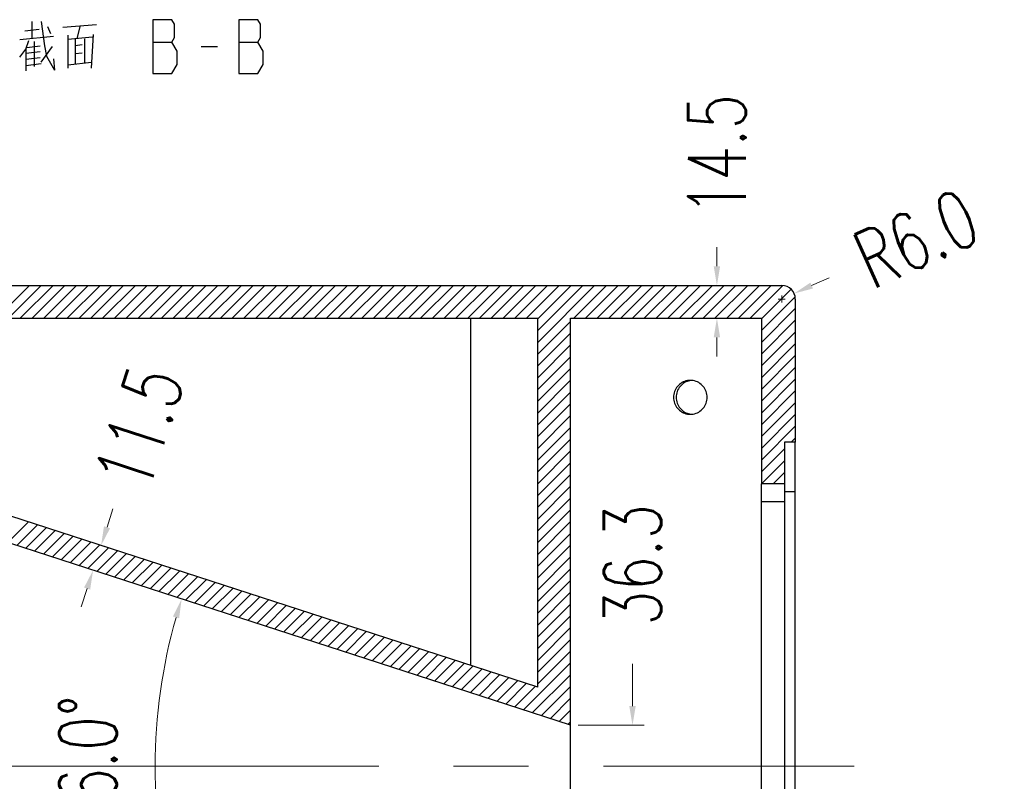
# Model space of a CAD drawing. Header units: inches. Extents: x 9801 to 15852, y -1049 to 3517.
# Tile 11 of 24: x 13122 to 13558, y 1704 to 2041. Entities that reach past the tile are written whole.
import ezdxf

# ---------------------------------------------------------------- set-up
doc = ezdxf.new("R2010")
doc.units = ezdxf.units.IN
doc.header["$LTSCALE"] = 17
doc.header["$MEASUREMENT"] = 0
doc.header["$PDMODE"] = 3
doc.header["$PDSIZE"] = 0.3125
doc.linetypes.add('CENTER', pattern=[0.6, 0.375, -0.075, 0.075, -0.075])
doc.layers.get('0').update_dxf_attribs({"linetype": 'CONTINUOUS'})
doc.layers.get('Defpoints').update_dxf_attribs({"linetype": 'CONTINUOUS'})
for name, color, linetype in [('3_ALL_AXES', 7, 'CONTINUOUS'), ('4402_DXF_TEXT', 7, 'CONTINUOUS'), ('5标注', 1, 'CONTINUOUS'), ('7_ALL_FEATURES', 7, 'CONTINUOUS')]:
    doc.layers.add(name, color=color, linetype=linetype)
doc.layers.add('center', color=1, linetype='CENTER', lineweight=5)
doc.styles.add('TXT', font='txt.shx', dxfattribs={"width": 0.7, "bigfont": 'INTECAD.SHX'})
doc.dimstyles.new('标准样式', dxfattribs={"dimscale": 17, "dimtxt": 1.5, "dimasz": 0.5, "dimexe": 0.3, "dimexo": 0.2, "dimgap": 1, "dimtad": 0, "dimdec": 1, "dimzin": 1, "dimdsep": 46, "dimtxsty": 'TXT', "dimcen": 0.09, "dimclrd": 5, "dimclre": 252, "dimadec": 1, "dimazin": 0, "dimtfac": 1, "dimtdec": 1, "dimtofl": 0, "dimtmove": 0, "dimatfit": 3, "dimfxl": 0, "dimtzin": 0, "dimlwd": 13, "dimlwe": 13, "dimarcsym": 0})
doc.dimstyles.new('标准样式$2', dxfattribs={"dimscale": 17, "dimtxt": 1.5, "dimasz": 0.5, "dimexe": 0.3, "dimexo": 0.1, "dimgap": 1, "dimtad": 1, "dimdec": 1, "dimzin": 1, "dimdsep": 46, "dimtxsty": 'TXT', "dimcen": 0.09, "dimclrd": 4, "dimclre": 4, "dimadec": 1, "dimazin": 0, "dimtfac": 1, "dimtdec": 1, "dimtofl": 0, "dimtmove": 0, "dimatfit": 3, "dimfxl": 0, "dimtzin": 0, "dimlwd": 13, "dimlwe": 13, "dimarcsym": 0})
doc.dimstyles.new('标准样式$4', dxfattribs={"dimscale": 17, "dimtxt": 1.5, "dimasz": 0.5, "dimexe": 0.3, "dimexo": 0.1, "dimgap": 1, "dimtad": 0, "dimdec": 1, "dimzin": 1, "dimdsep": 46, "dimtxsty": 'TXT', "dimcen": 0.09, "dimclrd": 4, "dimclre": 4, "dimadec": 1, "dimazin": 0, "dimtfac": 1, "dimtdec": 1, "dimtofl": 0, "dimtmove": 0, "dimatfit": 3, "dimfxl": 0, "dimtzin": 0, "dimlwd": 13, "dimlwe": 13, "dimarcsym": 0})

# ---------------------------------------------------------------- blocks, each defined once
blk = doc.blocks.new('*D20')
at = {"layer": '5标注', "color": 5, "lineweight": 13}
for p, q in [((13161.05, 1816.27), (13163.68, 1824.36)), ((13152.25, 1789.17), (13149.63, 1781.08))]:
    blk.add_line(p, q, dxfattribs=at)
at = {"layer": '5标注', "color": 252, "lineweight": 13}
for p, q in [((13157.89, 1808.36), (13163.28, 1806.61)), ((13154.34, 1797.43), (13159.73, 1795.68))]:
    blk.add_line(p, q, dxfattribs=at)
at = {"layer": '5标注', "color": 5}
for points in [[(13159.71, 1816.71), (13162.4, 1815.84), (13158.43, 1808.19)], [(13150.91, 1789.6), (13153.6, 1788.73), (13154.88, 1797.25)]]:
    blk.add_solid(points, dxfattribs=at)
at = {"layer": 'Defpoints', "color": 0}
for p in [(13154.65, 1809.41), (13158.43, 1808.19), (13151.1, 1798.48)]:
    blk.add_point(p, dxfattribs=at)
at = {"layer": '5标注', "color": 0, "insert": (13175.36, 1860.33), "char_height": 25.5, "attachment_point": 5, "rotation": 72.0146, "style": 'TXT'}
blk.add_mtext('11.5', dxfattribs=at)
blk = doc.blocks.new('*D16')
at = {"layer": '5标注', "color": 5, "lineweight": 13}
for p, q in [((13431.02, 1931.78), (13431.02, 1940.28)), ((13431.02, 1900.28), (13431.02, 1891.78))]:
    blk.add_line(p, q, dxfattribs=at)
at = {"layer": '5标注', "color": 252, "lineweight": 13}
for p, q in [((13431.96, 1923.28), (13425.92, 1923.28)), ((13431.96, 1908.78), (13425.92, 1908.78))]:
    blk.add_line(p, q, dxfattribs=at)
at = {"layer": '5标注', "color": 5}
for points in [[(13429.6, 1931.78), (13432.43, 1931.78), (13431.02, 1923.28)], [(13429.6, 1900.28), (13432.43, 1900.28), (13431.02, 1908.78)]]:
    blk.add_solid(points, dxfattribs=at)
at = {"layer": 'Defpoints', "color": 0}
for p in [(13431.02, 1923.28), (13435.36, 1923.28), (13435.36, 1908.78)]:
    blk.add_point(p, dxfattribs=at)
at = {"layer": '5标注', "color": 0, "insert": (13431.02, 1981.08), "char_height": 25.5, "attachment_point": 5, "rotation": 90, "style": 'TXT'}
blk.add_mtext('14.5', dxfattribs=at)
blk = doc.blocks.new('*D29')
at = {"layer": '5标注', "color": 4, "lineweight": 13}
for p, q in [((13480.7, 1926.71), (13472.94, 1923.22)), ((13459.72, 1915.75), (13459.72, 1918.81)), ((13458.19, 1917.28), (13461.25, 1917.28))]:
    blk.add_line(p, q, dxfattribs=at)
at = {"layer": '5标注', "color": 4}
blk.add_solid([(13472.36, 1924.52), (13473.53, 1921.93), (13465.19, 1919.74)], dxfattribs=at)
at = {"layer": 'Defpoints', "color": 0}
for p in [(13465.19, 1919.74), (13459.72, 1917.28)]:
    blk.add_point(p, dxfattribs=at)
at = {"layer": '5标注', "color": 0, "insert": (13519.27, 1944.05), "char_height": 25.5, "attachment_point": 5, "rotation": 24.2083, "style": 'TXT'}
blk.add_mtext('R6.0', dxfattribs=at)
blk = doc.blocks.new('*D10')
at = {"layer": '5标注', "color": 5, "lineweight": 13}
for p, q in [((13393.65, 1737.14), (13393.65, 1755.84)), ((13393.65, 1683.82), (13393.65, 1675.32))]:
    blk.add_line(p, q, dxfattribs=at)
at = {"layer": '5标注', "color": 252, "lineweight": 13}
for p, q in [((13369.62, 1728.64), (13398.75, 1728.64)), ((13369.62, 1692.32), (13398.75, 1692.32))]:
    blk.add_line(p, q, dxfattribs=at)
at = {"layer": '5标注', "color": 5}
for points in [[(13392.23, 1737.14), (13395.07, 1737.14), (13393.65, 1728.64)], [(13392.23, 1683.82), (13395.07, 1683.82), (13393.65, 1692.32)]]:
    blk.add_solid(points, dxfattribs=at)
at = {"layer": 'Defpoints', "color": 0}
for p in [(13366.22, 1728.64), (13366.22, 1692.32), (13393.65, 1692.32)]:
    blk.add_point(p, dxfattribs=at)
at = {"layer": '5标注', "color": 0, "insert": (13393.65, 1799.62), "char_height": 25.5, "attachment_point": 5, "rotation": 90, "style": 'TXT'}
blk.add_mtext('36.3', dxfattribs=at)
blk = doc.blocks.new('*D73')
at = {"layer": '5标注', "color": 4, "lineweight": 13}
blk.add_arc((13422.17, 1710.48), 239.79, 164.0457, 195.9543, dxfattribs=at)
at = {"layer": '5标注', "color": 4}
for points in [[(13190.26, 1776.8), (13192.97, 1775.98), (13194.09, 1784.52)], [(13192.97, 1644.98), (13190.26, 1644.15), (13194.09, 1636.44)]]:
    blk.add_solid(points, dxfattribs=at)
at = {"layer": 'Defpoints', "color": 0}
for p in [(13021.72, 1840.48), (13183.69, 1735.52), (13366.22, 1728.64), (13366.22, 1692.32), (13021.72, 1580.48)]:
    blk.add_point(p, dxfattribs=at)
at = {"layer": '5标注', "color": 0, "insert": (13152.63, 1710.48), "char_height": 25.5, "attachment_point": 5, "rotation": 90, "style": 'TXT'}
blk.add_mtext('36.0°', dxfattribs=at)

msp = doc.modelspace()

# ---------------------------------------------------------------- linework, layer by layer
at = {"color": 7, "linetype": 'Continuous'}
for p, q in [((12886.88, 1923.28), (13459.72, 1923.28)), ((12886.88, 1923.28), (13459.72, 1923.28)), ((12886.88, 1923.28), (13459.72, 1923.28)), ((13465.72, 1917.28), (13465.72, 1853.98)), ((13465.72, 1917.28), (13465.72, 1853.98)), ((13465.72, 1917.28), (13465.72, 1853.98)), ((12900.62, 1908.78), (13351.72, 1908.78)), ((12900.62, 1908.78), (13351.72, 1908.78)), ((12900.62, 1908.78), (13351.72, 1908.78)), ((13321.98, 1908.78), (13321.98, 1755.09)), ((13351.72, 1745.44), (13351.72, 1908.78)), ((13351.72, 1745.44), (13351.72, 1908.78)), ((13351.72, 1745.44), (13351.72, 1908.78)), ((13366.22, 1908.78), (13450.72, 1908.78)), ((13366.22, 1455.48), (13366.22, 1908.78)), ((13366.22, 1908.78), (13450.72, 1908.78)), ((13366.22, 1728.64), (13366.22, 1908.78)), ((13366.22, 1908.78), (13450.72, 1908.78)), ((13366.22, 1728.64), (13366.22, 1908.78)), ((13450.72, 1908.78), (13450.72, 1835.48)), ((13450.72, 1908.78), (13450.72, 1835.48)), ((13450.72, 1908.78), (13450.72, 1835.48)), ((13465.72, 1853.98), (13460.92, 1853.98)), ((13460.92, 1853.98), (13460.92, 1503.98)), ((13351.72, 1745.44), (13025.73, 1851.27)), ((13351.72, 1745.44), (13025.73, 1851.27)), ((13351.72, 1745.44), (13025.73, 1851.27)), ((13366.22, 1728.64), (13021.72, 1840.48)), ((13366.22, 1728.64), (13021.72, 1840.48)), ((13366.22, 1728.64), (13021.72, 1840.48)), ((13460.72, 1835.48), (13450.72, 1835.48)), ((13460.72, 1835.48), (13450.72, 1835.48)), ((13460.92, 1835.48), (13450.72, 1835.48))]:
    msp.add_line(p, q, dxfattribs=at)
at = {"color": 2}
for p, q in [((13112.22, 1908.78), (13126.72, 1923.28)), ((13117.44, 1908.78), (13131.94, 1923.28)), ((13122.65, 1908.78), (13137.15, 1923.28)), ((13127.86, 1908.78), (13142.36, 1923.28)), ((13133.07, 1908.78), (13147.57, 1923.28)), ((13138.28, 1908.78), (13152.78, 1923.28)), ((13143.49, 1908.78), (13157.99, 1923.28)), ((13148.71, 1908.78), (13163.21, 1923.28)), ((13153.92, 1908.78), (13168.42, 1923.28)), ((13159.13, 1908.78), (13173.63, 1923.28)), ((13164.34, 1908.78), (13178.84, 1923.28)), ((13169.55, 1908.78), (13184.05, 1923.28)), ((13174.77, 1908.78), (13189.27, 1923.28)), ((13179.98, 1908.78), (13194.48, 1923.28)), ((13185.19, 1908.78), (13199.69, 1923.28)), ((13190.4, 1908.78), (13204.9, 1923.28)), ((13195.61, 1908.78), (13210.11, 1923.28)), ((13200.83, 1908.78), (13215.33, 1923.28)), ((13206.04, 1908.78), (13220.54, 1923.28)), ((13211.25, 1908.78), (13225.75, 1923.28)), ((13216.46, 1908.78), (13230.96, 1923.28)), ((13221.67, 1908.78), (13236.17, 1923.28)), ((13226.88, 1908.78), (13241.38, 1923.28)), ((13232.1, 1908.78), (13246.6, 1923.28)), ((13237.31, 1908.78), (13251.81, 1923.28)), ((13242.52, 1908.78), (13257.02, 1923.28)), ((13247.73, 1908.78), (13262.23, 1923.28)), ((13252.94, 1908.78), (13267.44, 1923.28)), ((13258.16, 1908.78), (13272.66, 1923.28)), ((13263.37, 1908.78), (13277.87, 1923.28)), ((13268.58, 1908.78), (13283.08, 1923.28)), ((13273.79, 1908.78), (13288.29, 1923.28)), ((13279, 1908.78), (13293.5, 1923.28)), ((13284.22, 1908.78), (13298.72, 1923.28)), ((13289.43, 1908.78), (13303.93, 1923.28)), ((13294.64, 1908.78), (13309.14, 1923.28)), ((13299.85, 1908.78), (13314.35, 1923.28)), ((13305.06, 1908.78), (13319.56, 1923.28)), ((13310.27, 1908.78), (13324.77, 1923.28)), ((13315.49, 1908.78), (13329.99, 1923.28)), ((13320.7, 1908.78), (13335.2, 1923.28)), ((13325.91, 1908.78), (13340.41, 1923.28)), ((13331.12, 1908.78), (13345.62, 1923.28)), ((13336.33, 1908.78), (13350.83, 1923.28)), ((13341.55, 1908.78), (13356.05, 1923.28)), ((13346.76, 1908.78), (13361.26, 1923.28)), ((13351.72, 1908.53), (13366.47, 1923.28)), ((13351.72, 1903.32), (13371.68, 1923.28)), ((13351.72, 1898.1), (13376.89, 1923.28)), ((13367.61, 1908.78), (13382.11, 1923.28)), ((13372.82, 1908.78), (13387.32, 1923.28)), ((13378.03, 1908.78), (13392.53, 1923.28)), ((13383.24, 1908.78), (13397.74, 1923.28)), ((13388.45, 1908.78), (13402.95, 1923.28)), ((13393.66, 1908.78), (13408.16, 1923.28)), ((13398.88, 1908.78), (13413.38, 1923.28)), ((13404.09, 1908.78), (13418.59, 1923.28)), ((13409.3, 1908.78), (13423.8, 1923.28)), ((13414.51, 1908.78), (13429.01, 1923.28)), ((13419.72, 1908.78), (13434.22, 1923.28)), ((13424.94, 1908.78), (13439.44, 1923.28)), ((13430.15, 1908.78), (13444.65, 1923.28)), ((13435.36, 1908.78), (13449.86, 1923.28)), ((13440.57, 1908.78), (13455.07, 1923.28)), ((13445.78, 1908.78), (13460.26, 1923.25)), ((13450.72, 1908.5), (13463.85, 1921.63)), ((13450.72, 1903.29), (13465.65, 1918.22)), ((13450.72, 1898.08), (13465.72, 1913.08)), ((13351.72, 1892.89), (13366.22, 1907.39)), ((13450.72, 1892.87), (13465.72, 1907.87)), ((13351.72, 1887.68), (13366.22, 1902.18)), ((13450.72, 1887.65), (13465.72, 1902.65)), ((13351.72, 1882.47), (13366.22, 1896.97)), ((13450.72, 1882.44), (13465.72, 1897.44)), ((13351.72, 1877.26), (13366.22, 1891.76)), ((13450.72, 1877.23), (13465.72, 1892.23)), ((13351.72, 1872.04), (13366.22, 1886.54)), ((13450.72, 1872.02), (13465.72, 1887.02)), ((13351.72, 1866.83), (13366.22, 1881.33)), ((13450.72, 1866.81), (13465.72, 1881.81)), ((13351.72, 1861.62), (13366.22, 1876.12)), ((13450.72, 1861.6), (13465.72, 1876.6)), ((13351.72, 1856.41), (13366.22, 1870.91)), ((13450.72, 1856.38), (13465.72, 1871.38)), ((13351.72, 1851.2), (13366.22, 1865.7)), ((13450.72, 1851.17), (13465.72, 1866.17)), ((13450.72, 1845.96), (13465.72, 1860.96)), ((13351.72, 1845.99), (13366.22, 1860.49)), ((13351.72, 1840.77), (13366.22, 1855.27)), ((13463.95, 1853.98), (13465.72, 1855.75)), ((13351.72, 1835.56), (13366.22, 1850.06)), ((13450.72, 1840.75), (13460.92, 1850.95)), ((13351.72, 1830.35), (13366.22, 1844.85)), ((13450.72, 1835.54), (13460.92, 1845.74)), ((13351.72, 1825.14), (13366.22, 1839.64)), ((13455.87, 1835.48), (13460.92, 1840.52)), ((13351.72, 1819.93), (13366.22, 1834.43)), ((13351.72, 1814.71), (13366.22, 1829.21)), ((13351.72, 1809.5), (13366.22, 1824)), ((13117.17, 1809.49), (13126.3, 1818.62)), ((13351.72, 1804.29), (13366.22, 1818.79)), ((13121.11, 1808.21), (13130.24, 1817.34)), ((13125.04, 1806.94), (13134.17, 1816.06)), ((13128.98, 1805.66), (13138.1, 1814.79)), ((13132.91, 1804.38), (13142.04, 1813.51)), ((13351.72, 1799.08), (13366.22, 1813.58)), ((13136.85, 1803.1), (13145.97, 1812.23)), ((13140.78, 1801.83), (13149.91, 1810.95)), ((13144.72, 1800.55), (13153.84, 1809.68)), ((13148.65, 1799.27), (13157.78, 1808.4)), ((13152.58, 1797.99), (13161.71, 1807.12)), ((13156.52, 1796.72), (13165.65, 1805.85)), ((13160.45, 1795.44), (13169.58, 1804.57)), ((13351.72, 1793.87), (13366.22, 1808.37)), ((13164.39, 1794.16), (13173.52, 1803.29)), ((13168.32, 1792.89), (13177.45, 1802.01)), ((13172.26, 1791.61), (13181.38, 1800.74)), ((13351.72, 1788.65), (13366.22, 1803.15)), ((13176.19, 1790.33), (13185.32, 1799.46)), ((13180.13, 1789.05), (13189.25, 1798.18)), ((13184.06, 1787.78), (13193.19, 1796.9)), ((13188, 1786.5), (13197.12, 1795.63)), ((13351.72, 1783.44), (13366.22, 1797.94)), ((13191.93, 1785.22), (13201.06, 1794.35)), ((13195.86, 1783.94), (13204.99, 1793.07)), ((13199.8, 1782.67), (13208.93, 1791.79)), ((13351.72, 1778.23), (13366.22, 1792.73)), ((13203.73, 1781.39), (13212.86, 1790.52)), ((13207.67, 1780.11), (13216.8, 1789.24)), ((13211.6, 1778.84), (13220.73, 1787.96)), ((13351.72, 1773.02), (13366.22, 1787.52)), ((13215.54, 1777.56), (13224.67, 1786.69)), ((13219.47, 1776.28), (13228.6, 1785.41)), ((13223.41, 1775), (13232.53, 1784.13)), ((13227.34, 1773.73), (13236.47, 1782.85)), ((13231.28, 1772.45), (13240.4, 1781.58)), ((13235.21, 1771.17), (13244.34, 1780.3)), ((13239.14, 1769.89), (13248.27, 1779.02)), ((13351.72, 1767.81), (13366.22, 1782.31)), ((13243.08, 1768.62), (13252.21, 1777.74)), ((13247.01, 1767.34), (13256.14, 1776.47)), ((13250.95, 1766.06), (13260.08, 1775.19)), ((13254.88, 1764.78), (13264.01, 1773.91)), ((13351.72, 1762.6), (13366.22, 1777.1)), ((13258.82, 1763.51), (13267.95, 1772.64)), ((13262.75, 1762.23), (13271.88, 1771.36)), ((13266.69, 1760.95), (13275.81, 1770.08)), ((13351.72, 1757.38), (13366.22, 1771.88)), ((13270.62, 1759.68), (13279.75, 1768.8)), ((13274.56, 1758.4), (13283.68, 1767.53)), ((13278.49, 1757.12), (13287.62, 1766.25)), ((13351.72, 1752.17), (13366.22, 1766.67)), ((13282.43, 1755.84), (13291.55, 1764.97)), ((13286.36, 1754.57), (13295.49, 1763.69)), ((13290.29, 1753.29), (13299.42, 1762.42)), ((13294.23, 1752.01), (13303.36, 1761.14)), ((13351.72, 1746.96), (13366.22, 1761.46)), ((13298.16, 1750.73), (13307.29, 1759.86)), ((13302.1, 1749.46), (13311.23, 1758.58)), ((13306.03, 1748.18), (13315.16, 1757.31)), ((13309.97, 1746.9), (13319.09, 1756.03)), ((13313.9, 1745.63), (13323.03, 1754.75)), ((13317.84, 1744.35), (13326.96, 1753.48)), ((13321.77, 1743.07), (13330.9, 1752.2)), ((13345.38, 1735.41), (13366.22, 1756.25)), ((13325.71, 1741.79), (13334.83, 1750.92)), ((13329.64, 1740.52), (13338.77, 1749.64)), ((13333.57, 1739.24), (13342.7, 1748.37)), ((13349.31, 1734.13), (13366.22, 1751.04)), ((13337.51, 1737.96), (13346.64, 1747.09)), ((13341.44, 1736.68), (13350.57, 1745.81)), ((13353.25, 1732.85), (13366.22, 1745.82)), ((13357.18, 1731.57), (13366.22, 1740.61)), ((13361.12, 1730.3), (13366.22, 1735.4)), ((13365.05, 1729.02), (13366.22, 1730.19))]:
    msp.add_line(p, q, dxfattribs=at)
at = {"color": 7, "linetype": 'Continuous'}
msp.add_arc((13459.72, 1917.28), 6, 0, 90, dxfattribs=at)
msp.add_arc((13459.72, 1917.28), 6, 0, 90, dxfattribs=at)
msp.add_arc((13459.72, 1917.28), 6, 0, 90, dxfattribs=at)
at = {"layer": '3_ALL_AXES', "color": 7, "linetype": 'Continuous'}
for points, start_tangent, end_tangent in [([(13419.24, 1881.28), (13416.7, 1880.83), (13414.46, 1879.52), (13412.8, 1877.53), (13411.91, 1875.08), (13411.91, 1872.48), (13412.8, 1870.03), (13414.46, 1868.03), (13416.7, 1866.73), (13419.24, 1866.28)], (-1, 0), (1, 0)), ([(13417.84, 1880.83), (13415.6, 1879.52), (13413.94, 1877.53), (13413.06, 1875.08), (13413.06, 1872.48), (13413.94, 1870.03), (13415.6, 1868.03), (13417.84, 1866.73)], (-0.938955, -0.344041), (0.938955, -0.344041)), ([(13419.81, 1881.26), (13417.84, 1880.83)], (-0.996857, -0.079226), (-0.938955, -0.344041)), ([(13419.24, 1866.28), (13421.78, 1866.73), (13424.02, 1868.03), (13425.68, 1870.03), (13426.57, 1872.48), (13426.57, 1875.08), (13425.68, 1877.53), (13424.02, 1879.52), (13421.78, 1880.83), (13419.24, 1881.28)], (1, 0), (-1, 0)), ([(13417.84, 1866.73), (13419.81, 1866.3)], (0.938955, -0.344041), (0.996857, -0.079226))]:
    msp.add_spline(points, degree=3, dxfattribs=dict(at, start_tangent=start_tangent, end_tangent=end_tangent))
at = {"layer": '4402_DXF_TEXT', "color": 2, "linetype": 'Continuous'}
for p, q in [((13127.88, 2032.83), (13127.88, 2040.12)), ((13124.71, 2035.9), (13131.06, 2036.67)), ((13134.69, 2037.82), (13136.05, 2034.75)), ((13156.46, 2038.59), (13141.49, 2037.43)), ((13147.84, 2032.44), (13149.2, 2037.82)), ((13122.44, 2032.06), (13137.41, 2033.59)), ((13128.79, 2031.29), (13128.79, 2020.15)), ((13143.76, 2033.98), (13143.76, 2019.38)), ((13154.64, 2033.21), (13143.76, 2032.06)), ((13146.93, 2032.44), (13146.93, 2021.3)), ((13151.02, 2032.44), (13151.02, 2021.69)), ((13154.19, 2019.38), (13155.1, 2034.36)), ((13181.35, 2030.97), (13189.68, 2030.97)), ((13219.45, 2030.97), (13227.78, 2030.97)), ((13125.16, 2027.83), (13125.16, 2018.23)), ((13131.51, 2026.68), (13125.16, 2025.91)), ((13125.62, 2028.6), (13131.51, 2029.37)), ((13131.97, 2022.07), (13136.96, 2028.98)), ((13150.11, 2029.75), (13146.93, 2029.37)), ((13202.78, 2028.98), (13209.92, 2028.98)), ((13131.51, 2023.99), (13125.16, 2023.22)), ((13137.41, 2023.61), (13137.86, 2018.62)), ((13146.93, 2025.91), (13150.11, 2026.3)), ((13131.97, 2021.3), (13125.16, 2020.54)), ((13143.76, 2020.92), (13154.19, 2022.07))]:
    msp.add_line(p, q, dxfattribs=at)
for points in [[(13131.97, 2040.12), (13133.33, 2029.37), (13134.23, 2024.76), (13137.86, 2018.62)], [(13181.35, 2040.89), (13181.35, 2017.08), (13189.68, 2017.08)], [(13192.06, 2027), (13189.68, 2030.97), (13190.87, 2032.95), (13190.87, 2038.91), (13189.68, 2040.89), (13181.35, 2040.89)], [(13219.45, 2040.89), (13219.45, 2017.08), (13227.78, 2017.08)], [(13230.16, 2027), (13227.78, 2030.97), (13228.97, 2032.95), (13228.97, 2038.91), (13227.78, 2040.89), (13219.45, 2040.89)], [(13122.44, 2024.38), (13125.16, 2027.83), (13126.52, 2031.67)], [(13189.68, 2017.08), (13192.06, 2021.05), (13192.06, 2027)], [(13227.78, 2017.08), (13230.16, 2021.05), (13230.16, 2027)]]:
    msp.add_lwpolyline(points, dxfattribs=at)
at = {"layer": '7_ALL_FEATURES', "color": 7, "linetype": 'Continuous'}
for p, q in [((13465.72, 1503.98), (13465.72, 1853.98)), ((13450.72, 1522.48), (13450.72, 1835.48)), ((13465.72, 1831.98), (13460.92, 1831.98)), ((13460.92, 1827.48), (13450.72, 1827.48))]:
    msp.add_line(p, q, dxfattribs=at)
at = {"layer": 'center', "color": 1, "linetype": 'CENTER', "ltscale": 26}
msp.add_line((12850.39, 1710.48), (13491.79, 1710.48), dxfattribs=at)

# ---------------------------------------------------------------- dimensions: what is measured, and where the dimension line sits
at = {"layer": '5标注'}
for p1, p2, distance, picture, middle in [((13435.36, 1908.78), (13435.36, 1923.28), 4.34, '*D16', (13431.02, 1981.08)), ((13151.1, 1798.48), (13154.65, 1809.41), -3.97, '*D20', (13175.36, 1860.33))]:
    dim = msp.add_aligned_dim(p1=p1, p2=p2, distance=distance, dimstyle='标准样式', override={"dimscale": 17}, dxfattribs=at)
    dim.commit()
    dim.dimension.update_dxf_attribs({"geometry": picture, "text_midpoint": middle})
dim = msp.add_radius_dim(center=(13459.72, 1917.28), mpoint=(13465.19, 1919.74), dimstyle='标准样式$4', override={"dimscale": 17}, dxfattribs=at)
dim.commit()
dim.dimension.update_dxf_attribs({"geometry": '*D29', "text_midpoint": (13519.27, 1944.05)})
dim = msp.add_angular_dim_2l(base=(13183.69, 1735.52), line1=((13366.22, 1728.64), (13021.72, 1840.48)), line2=((13366.22, 1692.32), (13021.72, 1580.48)), dimstyle='标准样式$2', override={"dimscale": 17}, dxfattribs=at)
dim.commit()
dim.dimension.update_dxf_attribs({"geometry": '*D73', "text_midpoint": (13152.63, 1710.48)})
dim = msp.add_linear_dim(base=(13393.65, 1692.32), p1=(13366.22, 1728.64), p2=(13366.22, 1692.32), angle=90, dimstyle='标准样式', override={"dimscale": 17}, dxfattribs=at)
dim.commit()
dim.dimension.update_dxf_attribs({"geometry": '*D10', "text_midpoint": (13393.65, 1799.62), "dimtype": 160})

doc.saveas('drawing.dxf')
